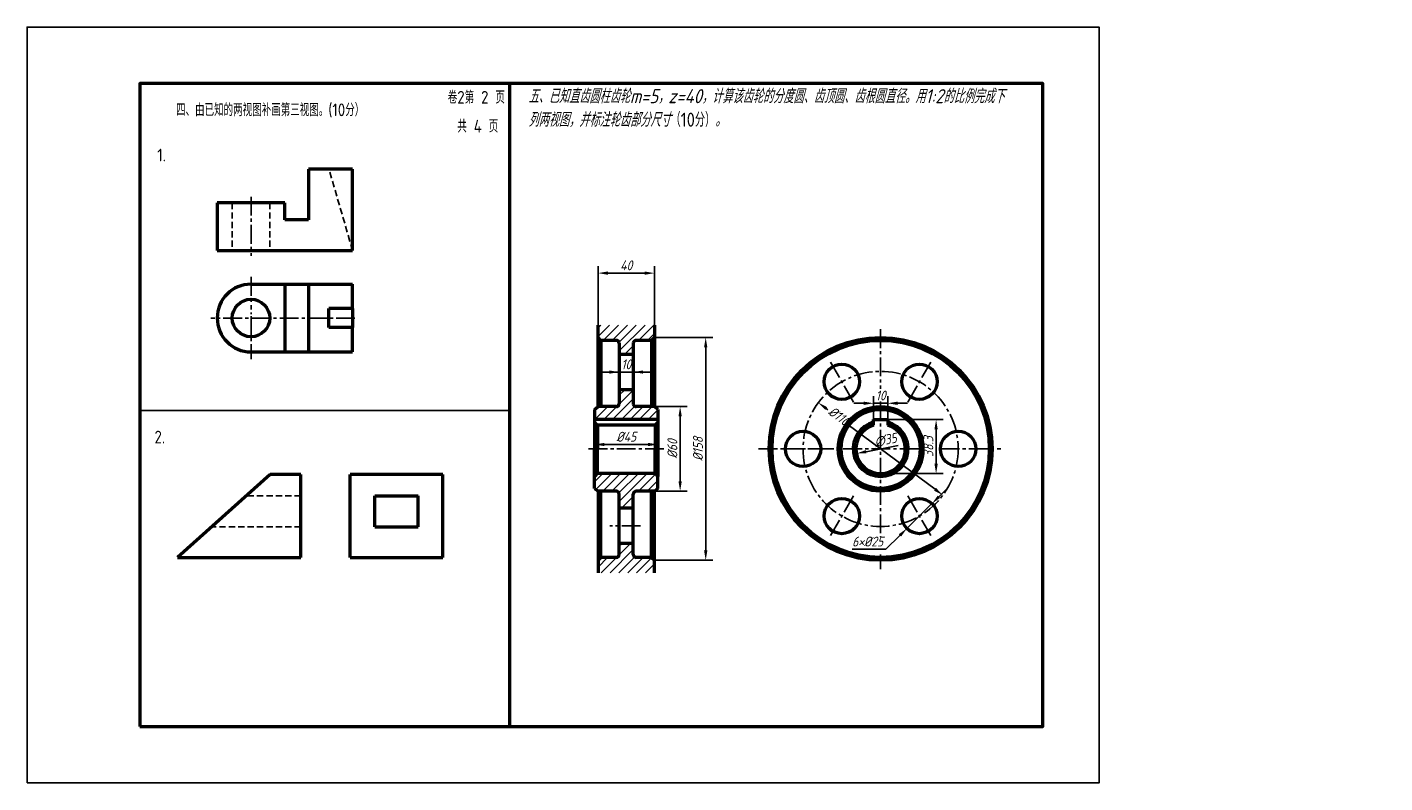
# Model space of a CAD drawing. Header units: millimetres. Extents: x 0 to 481, y 0 to 268.
import ezdxf

# ---------------------------------------------------------------- set-up
doc = ezdxf.new("R2010")
doc.units = ezdxf.units.MM
doc.header["$LTSCALE"] = 0.7
doc.header["$PDMODE"] = 34
doc.linetypes.add('CENTER2', pattern=[28.575, 19.05, -3.175, 3.175, -3.175])
doc.linetypes.add('DASHED2', pattern=[9.525, 6.35, -3.175])
doc.layers.get('Defpoints').update_dxf_attribs({"lineweight": 25})
for name, color, linetype in [('剖面线层', 7, 'Continuous'), ('尺寸层', 221, 'Continuous'), ('细实线', 7, 'Continuous'), ('细实线层', 7, 'Continuous')]:
    doc.layers.add(name, color=color, linetype=linetype)
for name, color, linetype, lineweight in [('点画线层', 3, 'CENTER2', 25), ('粗实线', 210, 'Continuous', 50), ('粗实线层', 7, 'Continuous', 50), ('虚线层', 2, 'DASHED2', 25)]:
    doc.layers.add(name, color=color, linetype=linetype, lineweight=lineweight)
doc.styles.add('工程字体', font='gbenor.shx', dxfattribs={"bigfont": 'gbcbig.shx'})
doc.styles.add('工程字体（斜）', font='gbeitc.shx', dxfattribs={"bigfont": 'gbcbig.shx'})
doc.styles.add('工程斜体', font='gbeitc.shx', dxfattribs={"bigfont": 'gbcbig.shx'})
doc.dimstyles.new('gb35比2', dxfattribs={"dimtxt": 3.5, "dimasz": 3.5, "dimexe": 2.5, "dimexo": 0, "dimgap": 1, "dimtad": 1, "dimlfac": 2, "dimdsep": 46, "dimtxsty": '工程字体（斜）', "dimcen": 0, "dimadec": 0, "dimazin": 0, "dimtfac": 1, "dimtmove": 0, "dimatfit": 3, "dimfxl": 0, "dimarcsym": 0})
doc.dimstyles.new('圆内直径', dxfattribs={"dimtxt": 3.5, "dimasz": 3.5, "dimexe": 2.5, "dimexo": 0, "dimgap": 1, "dimtad": 1, "dimtxsty": '工程斜体', "dimcen": 0, "dimadec": 0, "dimazin": 0, "dimtfac": 1, "dimtmove": 2, "dimatfit": 3, "dimfxl": 0, "dimarcsym": 0})
doc.dimstyles.new('直径加引线', dxfattribs={"dimtxt": 3.5, "dimasz": 3.5, "dimexe": 2.5, "dimexo": 0, "dimgap": 1, "dimtad": 1, "dimtoh": 1, "dimdsep": 46, "dimtxsty": '工程字体（斜）', "dimcen": 0, "dimadec": 0, "dimazin": 0, "dimtfac": 1, "dimtmove": 1, "dimatfit": 3, "dimfxl": 0, "dimarcsym": 0})

# ---------------------------------------------------------------- blocks, each defined once
blk = doc.blocks.new('*D20')
at = {"layer": 'Defpoints', "color": 0, "lineweight": 50, "ltscale": 0.5}
for p in [(222.36, 157.93), (222.36, 78.93), (240.53, 78.93)]:
    blk.add_point(p, dxfattribs=at)
at = {"layer": '尺寸层', "color": 0, "lineweight": -2, "ltscale": 0.5}
for p, q in [((222.36, 157.93), (243.03, 157.93)), ((240.53, 154.43), (240.53, 82.43)), ((222.36, 78.93), (243.03, 78.93))]:
    blk.add_line(p, q, dxfattribs=at)
at = {"layer": '尺寸层', "color": 0, "lineweight": 50, "ltscale": 0.5}
for points in [[(239.95, 154.43), (241.12, 154.43), (240.53, 157.93)], [(239.95, 82.43), (241.12, 82.43), (240.53, 78.93)]]:
    blk.add_solid(points, dxfattribs=at)
at = {"layer": '尺寸层', "color": 0, "ltscale": 0.5, "insert": (237.78, 118.43), "char_height": 3.5, "attachment_point": 5, "rotation": 90, "style": '工程字体（斜）'}
blk.add_mtext('%%C158', dxfattribs=at)
blk = doc.blocks.new('*D21')
at = {"layer": 'Defpoints', "color": 0, "lineweight": 50, "ltscale": 0.5}
for p in [(222.36, 133.43), (222.36, 103.43), (231.46, 103.43)]:
    blk.add_point(p, dxfattribs=at)
at = {"layer": '尺寸层', "color": 0, "lineweight": -2, "ltscale": 0.5}
for p, q in [((222.36, 133.43), (233.96, 133.43)), ((231.46, 129.93), (231.46, 106.93)), ((222.36, 103.43), (233.96, 103.43))]:
    blk.add_line(p, q, dxfattribs=at)
at = {"layer": '尺寸层', "color": 0, "lineweight": 50, "ltscale": 0.5}
for points in [[(230.88, 129.93), (232.05, 129.93), (231.46, 133.43)], [(230.88, 106.93), (232.05, 106.93), (231.46, 103.43)]]:
    blk.add_solid(points, dxfattribs=at)
at = {"layer": '尺寸层', "color": 0, "ltscale": 0.5, "insert": (228.71, 118.43), "char_height": 3.5, "attachment_point": 5, "rotation": 90, "style": '工程字体（斜）'}
blk.add_mtext('%%C60', dxfattribs=at)
blk = doc.blocks.new('*D22')
at = {"layer": 'Defpoints', "color": 0, "lineweight": 50, "ltscale": 0.5}
for p in [(222.36, 180.77), (202.36, 162.37), (222.36, 162.37)]:
    blk.add_point(p, dxfattribs=at)
at = {"layer": '尺寸层', "color": 0, "lineweight": -2, "ltscale": 0.5}
for p, q in [((202.36, 162.37), (202.36, 183.27)), ((222.36, 162.37), (222.36, 183.27)), ((205.86, 180.77), (218.86, 180.77))]:
    blk.add_line(p, q, dxfattribs=at)
at = {"layer": '尺寸层', "color": 0, "lineweight": 50, "ltscale": 0.5}
for points in [[(205.86, 181.35), (205.86, 180.18), (202.36, 180.77)], [(218.86, 181.35), (218.86, 180.18), (222.36, 180.77)]]:
    blk.add_solid(points, dxfattribs=at)
at = {"layer": '尺寸层', "color": 0, "ltscale": 0.5, "insert": (212.36, 183.52), "char_height": 3.5, "attachment_point": 5, "style": '工程字体（斜）'}
blk.add_mtext('40', dxfattribs=at)
blk = doc.blocks.new('*D23')
at = {"layer": 'Defpoints', "color": 0, "lineweight": 50, "ltscale": 0.5}
for p in [(201.11, 118.43), (223.61, 119.99), (223.61, 118.43)]:
    blk.add_point(p, dxfattribs=at)
at = {"layer": '尺寸层', "color": 0, "lineweight": -2, "ltscale": 0.5}
for p, q in [((201.11, 118.43), (201.11, 122.49)), ((223.61, 118.43), (223.61, 122.49)), ((204.61, 119.99), (220.11, 119.99))]:
    blk.add_line(p, q, dxfattribs=at)
at = {"layer": '尺寸层', "color": 0, "lineweight": 50, "ltscale": 0.5}
for points in [[(204.61, 120.57), (204.61, 119.41), (201.11, 119.99)], [(220.11, 120.57), (220.11, 119.41), (223.61, 119.99)]]:
    blk.add_solid(points, dxfattribs=at)
at = {"layer": '尺寸层', "color": 0, "ltscale": 0.5, "insert": (212.36, 122.74), "char_height": 3.5, "attachment_point": 5, "style": '工程字体（斜）'}
blk.add_mtext('%%C45', dxfattribs=at)
blk = doc.blocks.new('*D24')
at = {"layer": 'Defpoints', "color": 0, "lineweight": 50, "ltscale": 0.5}
for p in [(209.86, 145.68), (214.86, 145.68), (214.86, 145.68)]:
    blk.add_point(p, dxfattribs=at)
at = {"layer": '尺寸层', "color": 0, "lineweight": -2, "ltscale": 0.5}
for p, q in [((206.36, 145.68), (202.86, 145.68)), ((209.86, 145.68), (209.86, 148.18)), ((209.86, 145.68), (214.86, 145.68)), ((214.86, 145.68), (214.86, 148.18)), ((218.36, 145.68), (221.86, 145.68))]:
    blk.add_line(p, q, dxfattribs=at)
at = {"layer": '尺寸层', "color": 0, "lineweight": 50, "ltscale": 0.5}
for points in [[(206.36, 146.26), (206.36, 145.1), (209.86, 145.68)], [(218.36, 146.26), (218.36, 145.1), (214.86, 145.68)]]:
    blk.add_solid(points, dxfattribs=at)
at = {"layer": '尺寸层', "color": 0, "ltscale": 0.5, "insert": (212.36, 148.43), "char_height": 3.5, "attachment_point": 5, "style": '工程字体（斜）'}
blk.add_mtext('10', dxfattribs=at)
blk = doc.blocks.new('*D25')
at = {"layer": 'Defpoints', "color": 0, "lineweight": 50, "ltscale": 0.5}
for p in [(280.46, 134.83), (324.62, 102.03)]:
    blk.add_point(p, dxfattribs=at)
at = {"layer": '尺寸层', "color": 0, "lineweight": -2, "ltscale": 0.5}
for p, q in [((283.27, 132.74), (283.87, 132.3)), ((321.81, 104.12), (290.98, 127.02))]:
    blk.add_line(p, q, dxfattribs=at)
at = {"layer": '尺寸层', "color": 0, "lineweight": 50, "ltscale": 0.5}
for points in [[(283.62, 133.21), (282.93, 132.27), (280.46, 134.83)], [(322.16, 104.59), (321.46, 103.65), (324.62, 102.03)]]:
    blk.add_solid(points, dxfattribs=at)
at = {"layer": '尺寸层', "color": 0, "ltscale": 0.5, "insert": (287.76, 130.1), "char_height": 3.5, "attachment_point": 5, "rotation": 323.3967, "style": '工程斜体'}
blk.add_mtext('%%C110', dxfattribs=at)
blk = doc.blocks.new('*D26')
at = {"layer": 'Defpoints', "color": 0, "lineweight": 50, "ltscale": 0.5}
for p in [(320.73, 99.02), (311.85, 90.22)]:
    blk.add_point(p, dxfattribs=at)
at = {"layer": '尺寸层', "color": 0, "lineweight": -2, "ltscale": 0.5}
for p, q in [((323.21, 101.48), (325.7, 103.94)), ((320.73, 99.02), (311.85, 90.22)), ((304.39, 82.82), (309.37, 87.75)), ((292.46, 82.82), (304.39, 82.82))]:
    blk.add_line(p, q, dxfattribs=at)
at = {"layer": '尺寸层', "color": 0, "lineweight": 50, "ltscale": 0.5}
for points in [[(322.8, 101.89), (323.63, 101.07), (320.73, 99.02)], [(308.96, 88.17), (309.78, 87.34), (311.85, 90.22)]]:
    blk.add_solid(points, dxfattribs=at)
at = {"layer": '尺寸层', "color": 0, "ltscale": 0.5, "insert": (297.93, 85.57), "char_height": 3.5, "attachment_point": 5, "style": '工程字体（斜）'}
blk.add_mtext('6×%%C25', dxfattribs=at)
blk = doc.blocks.new('*D27')
at = {"layer": 'Defpoints', "color": 0, "lineweight": 50, "ltscale": 0.5}
for p in [(305.04, 134.61), (300.04, 128.83), (305.04, 128.83)]:
    blk.add_point(p, dxfattribs=at)
at = {"layer": '尺寸层', "color": 0, "lineweight": -2, "ltscale": 0.5}
for p, q in [((300.04, 128.83), (300.04, 137.11)), ((305.04, 128.83), (305.04, 137.11)), ((296.54, 134.61), (293.04, 134.61)), ((300.04, 134.61), (305.04, 134.61)), ((308.54, 134.61), (312.04, 134.61))]:
    blk.add_line(p, q, dxfattribs=at)
at = {"layer": '尺寸层', "color": 0, "lineweight": 50, "ltscale": 0.5}
for points in [[(296.54, 135.19), (296.54, 134.02), (300.04, 134.61)], [(308.54, 135.19), (308.54, 134.02), (305.04, 134.61)]]:
    blk.add_solid(points, dxfattribs=at)
at = {"layer": '尺寸层', "color": 0, "ltscale": 0.5, "insert": (302.54, 137.36), "char_height": 3.5, "attachment_point": 5, "style": '工程字体（斜）'}
blk.add_mtext('10', dxfattribs=at)
blk = doc.blocks.new('*D28')
at = {"layer": 'Defpoints', "color": 0, "lineweight": 50, "ltscale": 0.5}
for p in [(302.54, 128.83), (322.2, 128.83), (302.54, 109.68)]:
    blk.add_point(p, dxfattribs=at)
at = {"layer": '尺寸层', "color": 0, "lineweight": -2, "ltscale": 0.5}
for p, q in [((302.54, 128.83), (324.7, 128.83)), ((322.2, 113.18), (322.2, 125.33)), ((302.54, 109.68), (324.7, 109.68))]:
    blk.add_line(p, q, dxfattribs=at)
at = {"layer": '尺寸层', "color": 0, "lineweight": 50, "ltscale": 0.5}
for points in [[(321.61, 125.33), (322.78, 125.33), (322.2, 128.83)], [(321.61, 113.18), (322.78, 113.18), (322.2, 109.68)]]:
    blk.add_solid(points, dxfattribs=at)
at = {"layer": '尺寸层', "color": 0, "ltscale": 0.5, "insert": (319.45, 119.26), "char_height": 3.5, "attachment_point": 5, "rotation": 90, "style": '工程字体（斜）'}
blk.add_mtext('38.3', dxfattribs=at)
blk = doc.blocks.new('*D29')
at = {"layer": 'Defpoints', "color": 0, "lineweight": 50, "ltscale": 0.5}
for p in [(293.95, 116.78), (311.13, 120.08)]:
    blk.add_point(p, dxfattribs=at)
at = {"layer": '尺寸层', "color": 0, "lineweight": -2, "ltscale": 0.5}
blk.add_line((308.8, 119.63), (297.38, 117.44), dxfattribs=at)
at = {"layer": '尺寸层', "color": 0, "lineweight": 50, "ltscale": 0.5}
blk.add_solid([(297.27, 118.01), (297.49, 116.87), (293.95, 116.78)], dxfattribs=at)
at = {"layer": '尺寸层', "color": 0, "ltscale": 0.5, "insert": (304.29, 121.57), "char_height": 3.5, "attachment_point": 5, "rotation": 10.8617, "style": '工程字体（斜）'}
blk.add_mtext('∅35', dxfattribs=at)

msp = doc.modelspace()

# ---------------------------------------------------------------- hatches: boundary and pattern name
at = {"layer": '剖面线层', "ltscale": 0.5}
h = msp.add_hatch(dxfattribs=at)
h.set_pattern_fill('ANSI31', scale=0.7, style=0)
h.set_pattern_definition([(45, (58.4111, -101.9982), (-1.571545, 1.571545), [])])
h.paths.add_polyline_path([(212.356, 162.3686), (202.356, 162.3686), (202.356, 157.9314), (203.356, 156.9314), (208.856, 156.9314, -0.41421356), (209.856, 155.9314), (209.856, 151.9314), (212.356, 151.9314)])
h.paths.add_polyline_path([(222.356, 162.3686), (212.356, 162.3686), (212.356, 151.9314), (214.856, 151.9314), (214.856, 155.9314, -0.41421356), (215.856, 156.9314), (221.356, 156.9314), (222.356, 157.9314)])
h.paths.add_polyline_path([(212.356, 139.4314), (209.856, 139.4314), (209.856, 134.4314, -0.41421356), (208.856, 133.4314), (202.356, 133.4314), (201.106, 132.4314), (201.106, 128.8314), (212.356, 128.8314)])
h.paths.add_polyline_path([(223.606, 132.4314), (222.356, 133.4314), (215.856, 133.4314, -0.41421356), (214.856, 134.4314), (214.856, 139.4314), (212.356, 139.4314), (212.356, 128.8314), (223.606, 128.8314)])
h.paths.add_polyline_path([(212.356, 109.6814), (202.106, 109.6814), (201.106, 108.6814), (201.106, 104.4314), (202.356, 103.4314), (208.856, 103.4314, -0.41421356), (209.856, 102.4314), (209.856, 97.4314), (212.356, 97.4314)])
h.paths.add_polyline_path([(223.606, 108.6814), (222.606, 109.6814), (212.356, 109.6814), (212.356, 97.4314), (214.856, 97.4314), (214.856, 102.4314, -0.41421356), (215.856, 103.4314), (222.356, 103.4314), (223.606, 104.4314)])
h.paths.add_polyline_path([(212.356, 84.9314), (209.856, 84.9314), (209.856, 80.9314, -0.41421356), (208.856, 79.9314), (203.356, 79.9314), (202.356, 78.9314), (202.356, 74.4942), (212.356, 74.4942)])
h.paths.add_polyline_path([(222.356, 78.9314), (221.356, 79.9314), (215.856, 79.9314, -0.41421356), (214.856, 80.9314), (214.856, 84.9314), (212.356, 84.9314), (212.356, 74.4942), (222.356, 74.4942)])

# ---------------------------------------------------------------- linework, layer by layer
at = {"color": 7}
msp.add_lwpolyline([(0, 0), (380, 0), (380, 268), (0, 268)], close=True, dxfattribs=at)
at = {"layer": '尺寸层', "color": 7, "ltscale": 0.5}
msp.add_line((217.4391, 145.6814), (206.4994, 145.6814), dxfattribs=at)
at = {"layer": '点画线层', "color": 7, "ltscale": 0.5}
for p, q in [((79.3582, 207.8724), (79.3582, 186.9064)), ((79.3582, 179.4174), (79.3582, 167.8147)), ((116.1991, 164.8403), (66.4861, 164.8403)), ((79.3582, 165.5497), (79.3582, 150.2363)), ((302.5404, 160.8676), (302.5404, 139.7084)), ((292.9465, 135.0484), (284.7906, 149.1748)), ((312.1342, 135.0484), (320.2901, 149.1748)), ((302.5404, 135.2136), (302.5404, 87.3232)), ((225.698, 118.4314), (197.964, 118.4314)), ((259.2897, 118.4314), (317.5404, 118.4314)), ((283.3527, 118.4314), (267.0409, 118.4314)), ((323.7904, 118.4314), (345.1072, 118.4314)), ((323.7904, 118.4314), (338.0398, 118.4314)), ((292.9465, 101.8143), (284.7906, 87.6879)), ((312.1342, 101.8143), (320.2901, 87.6879)), ((217.4391, 91.1814), (206.4994, 91.1814)), ((302.5404, 80.9585), (302.5404, 75.8353))]:
    msp.add_line(p, q, dxfattribs=at)
msp.add_circle((302.5404, 118.4314), 27.5, dxfattribs=at)
at = {"layer": '粗实线', "color": 7}
msp.add_line((170.9501, 248), (170.9501, 20), dxfattribs=at)
msp.add_lwpolyline([(40, 20), (360, 20), (360, 248), (40, 248)], close=True, dxfattribs=at)
at = {"layer": '粗实线层', "color": 7, "ltscale": 0.5}
for p, q in [((115.3582, 217.6403), (99.7582, 217.6403)), ((99.7582, 217.6403), (99.7582, 199.6403)), ((115.3582, 188.8403), (115.3582, 217.6403)), ((67.3582, 205.6403), (67.3582, 188.8403)), ((91.3582, 205.6403), (67.3582, 205.6403)), ((91.3582, 199.6403), (91.3582, 205.6403)), ((99.7582, 199.6403), (91.3582, 199.6403)), ((67.3582, 188.8403), (115.3582, 188.8403)), ((91.3582, 176.8403), (91.3582, 152.8403)), ((99.7582, 176.8403), (99.7582, 152.8403)), ((115.3582, 168.1904), (115.3582, 176.8403)), ((106.9582, 161.4901), (106.9582, 168.1904)), ((115.3582, 168.1904), (106.9582, 168.1904)), ((115.3582, 161.4901), (106.9582, 161.4901)), ((115.3582, 152.8403), (115.3582, 161.4901)), ((202.356, 133.4314), (202.356, 162.3686)), ((222.356, 162.3686), (222.356, 133.4314)), ((203.356, 156.9314), (202.356, 157.9314)), ((208.856, 156.9314), (203.356, 156.9314)), ((203.356, 156.9314), (203.356, 133.4314)), ((209.856, 155.9314), (209.856, 134.4314)), ((214.856, 155.9314), (214.856, 134.4314)), ((221.356, 156.9314), (215.856, 156.9314)), ((221.356, 156.9314), (222.356, 157.9314)), ((221.356, 156.9314), (221.356, 133.4314)), ((214.856, 151.9314), (209.856, 151.9314)), ((214.856, 139.4314), (209.856, 139.4314)), ((201.106, 132.4314), (202.356, 133.4314)), ((201.106, 132.4314), (201.106, 118.4314)), ((208.856, 133.4314), (202.356, 133.4314)), ((222.356, 133.4314), (215.856, 133.4314)), ((223.606, 132.4314), (222.356, 133.4314)), ((223.606, 132.4314), (223.606, 108.6814)), ((223.606, 128.8314), (201.106, 128.8314)), ((202.106, 126.8166), (201.106, 127.8166)), ((222.606, 126.8166), (202.106, 126.8166)), ((222.5673, 126.8166), (202.1448, 126.8166)), ((202.1448, 126.8166), (202.1448, 118.4314)), ((222.5673, 126.8166), (222.5673, 118.4314)), ((222.606, 126.8166), (223.606, 127.8166)), ((300.0404, 126.8166), (300.0404, 128.8314)), ((300.0404, 128.8314), (302.5404, 128.8314)), ((302.5404, 128.8314), (305.0404, 128.8314)), ((305.0404, 128.8314), (305.0404, 126.8166)), ((201.106, 104.4314), (201.106, 118.4314)), ((202.1448, 109.6814), (202.1448, 118.4314)), ((222.5673, 109.6814), (222.5673, 118.4314)), ((86.1006, 109.3909), (53.3118, 79.881)), ((97.0302, 109.3909), (86.1006, 109.3909)), ((97.0302, 101.7402), (97.0302, 109.3909)), ((114.5175, 79.881), (114.5175, 109.3909)), ((147.3063, 109.3909), (114.5175, 109.3909)), ((147.3063, 79.881), (147.3063, 109.3909)), ((202.106, 109.6814), (201.106, 108.6814)), ((222.606, 109.6814), (202.106, 109.6814)), ((222.606, 109.6814), (223.606, 108.6814)), ((223.606, 104.4314), (223.606, 108.6814)), ((97.0302, 90.8106), (97.0302, 101.7402)), ((123.2612, 90.8106), (123.2612, 101.7402)), ((123.2612, 101.7402), (138.5627, 101.7402)), ((138.5627, 90.8106), (138.5627, 101.7402)), ((201.106, 104.4314), (202.356, 103.4314)), ((202.356, 103.4314), (202.356, 74.4942)), ((208.856, 103.4314), (202.356, 103.4314)), ((203.356, 79.9314), (203.356, 103.4314)), ((209.856, 80.9314), (209.856, 102.4314)), ((214.856, 80.9314), (214.856, 102.4314)), ((222.356, 103.4314), (215.856, 103.4314)), ((221.356, 79.9314), (221.356, 103.4314)), ((223.606, 104.4314), (222.356, 103.4314)), ((222.356, 74.4942), (222.356, 103.4314)), ((214.856, 97.4314), (209.856, 97.4314)), ((97.0302, 79.881), (97.0302, 90.8106)), ((123.2612, 90.8106), (138.5627, 90.8106)), ((214.856, 84.9314), (209.856, 84.9314)), ((53.3118, 79.881), (97.0302, 79.881)), ((114.5175, 79.881), (147.3063, 79.881)), ((203.356, 79.9314), (202.356, 78.9314)), ((208.856, 79.9314), (203.356, 79.9314)), ((221.356, 79.9314), (215.856, 79.9314)), ((221.356, 79.9314), (222.356, 78.9314))]:
    msp.add_line(p, q, dxfattribs=at)
at = {"layer": '粗实线层'}
for p, q in [((79.3582, 176.8403), (115.3582, 176.8403)), ((79.3582, 152.8403), (115.3582, 152.8403))]:
    msp.add_line(p, q, dxfattribs=at)
at = {"layer": '粗实线层', "color": 7}
msp.add_line((115.3582, 168.1904), (115.3582, 161.4901), dxfattribs=at)
at = {"layer": '粗实线层', "color": 7, "ltscale": 0.5}
for centre, radius in [((79.3582, 164.8403), 6.6532), ((302.5404, 118.4314), 39.5), ((302.5404, 118.4314), 38.5), ((288.7904, 142.2471), 6.25), ((316.2904, 142.2471), 6.25), ((302.5404, 118.4314), 15), ((302.5404, 118.4314), 14), ((275.0404, 118.4314), 6.25), ((330.0404, 118.4314), 6.25), ((288.7904, 94.6157), 6.25), ((316.2904, 94.6157), 6.25)]:
    msp.add_circle(centre, radius, dxfattribs=at)
for centre, radius, start, end in [((79.3582, 164.8403), 12, 90, 270), ((208.856, 155.9314), 1, 0, 90), ((215.856, 155.9314), 1, 90, 180), ((208.856, 134.4314), 1, 270, 0), ((215.856, 134.4314), 1, 180, 270), ((302.5404, 118.4314), 9.75, 104.857166, 75.142834), ((302.5404, 118.4314), 8.75, 106.60155, 73.39845), ((208.856, 102.4314), 1, 0, 90), ((215.856, 102.4314), 1, 90, 180), ((208.856, 80.9314), 1, 270, 0), ((215.856, 80.9314), 1, 180, 270)]:
    msp.add_arc(centre, radius, start, end, dxfattribs=at)
at = {"layer": '细实线', "color": 7}
msp.add_line((40, 132), (170.9501, 132), dxfattribs=at)
at = {"layer": '细实线层'}
for p, q in [((66.4861, 164.8403), (65.1023, 164.8403)), ((79.3582, 166.1916), (79.3582, 166.7485))]:
    msp.add_line(p, q, dxfattribs=at)
at = {"layer": '虚线层', "color": 7, "ltscale": 0.5}
for p, q in [((115.3582, 188.8403), (106.9582, 217.6403)), ((72.705, 205.6403), (72.705, 188.8403)), ((86.0115, 205.6403), (86.0115, 188.8403)), ((97.0302, 101.7402), (77.5998, 101.7402)), ((97.0302, 90.8106), (65.4558, 90.8106))]:
    msp.add_line(p, q, dxfattribs=at)

# ---------------------------------------------------------------- texts
at = {"layer": '细实线', "color": 7, "style": '工程字体'}
for s, p in [('卷2第 2 页', (149.0974, 240.8729)), ('四、由已知的两视图补画第三视图。(10分）', (52.7682, 236.4252)), ('共 4 页', (152.4967, 230.621)), ('1.', (46.1411, 220.3809)), ('2.', (45.1411, 120.3809))]:
    msp.add_text(s, height=4.5, dxfattribs=at).set_placement(p)
at = {"layer": '细实线层', "color": 7, "insert": (177.6514, 246.0168), "char_height": 5, "width": 208.519783, "attachment_point": 1, "style": '工程斜体'}
msp.add_mtext('五、已知直齿圆柱齿轮m=5，z=40，计算该齿轮的分度圆、齿顶圆、齿根圆直径。用1:2的比例完成下\\P列两视图，并标注轮齿部分尺寸{\\Fgbenor,gbcbig|c134;（10分）}。\\P', dxfattribs=at)

# ---------------------------------------------------------------- dimensions: what is measured, and where the dimension line sits
at = {"layer": '尺寸层', "color": 7, "ltscale": 0.5}
for base, p1, p2, picture, middle in [((222.356, 180.7676), (202.356, 162.3686), (222.356, 162.3686), '*D22', (212.356, 183.5176)), ((214.856, 145.6814), (209.856, 145.6814), (214.856, 145.6814), '*D24', (212.356, 148.4314)), ((305.0404, 134.6064), (300.0404, 128.8314), (305.0404, 128.8314), '*D27', (302.5404, 137.3564))]:
    dim = msp.add_linear_dim(base=base, p1=p1, p2=p2, dimstyle='gb35比2', dxfattribs=at)
    dim.commit()
    dim.dimension.update_dxf_attribs({"geometry": picture, "text_midpoint": middle})
for base, p1, p2, text, picture, middle in [((240.5333, 78.9314), (222.356, 157.9314), (222.356, 78.9314), '%%C158', '*D20', (237.7833, 118.4314)), ((231.4629, 103.4314), (222.356, 133.4314), (222.356, 103.4314), '%%C60', '*D21', (228.7129, 118.4314))]:
    dim = msp.add_linear_dim(base=base, p1=p1, p2=p2, angle=90, text=text, dimstyle='gb35比2', dxfattribs=at)
    dim.commit()
    dim.dimension.update_dxf_attribs({"geometry": picture, "text_midpoint": middle})
dim = msp.add_diameter_dim_2p(p1=(324.6169, 102.0339), p2=(280.4638, 134.8288), text='%%C110', dimstyle='圆内直径', dxfattribs=at)
dim.commit()
dim.dimension.update_dxf_attribs({"geometry": '*D25', "text_midpoint": (287.7568, 130.1025), "dimtype": 163})
dim = msp.add_linear_dim(base=(322.1975, 128.8314), p1=(302.5404, 109.6814), p2=(302.5404, 128.8314), angle=90, dimstyle='gb35比2', dxfattribs=at)
dim.commit()
dim.dimension.update_dxf_attribs({"geometry": '*D28', "text_midpoint": (319.4475, 119.2564)})
dim = msp.add_linear_dim(base=(223.606, 119.9905), p1=(201.106, 118.4314), p2=(223.606, 118.4314), text='%%C45', dimstyle='gb35比2', dxfattribs=at)
dim.commit()
dim.dimension.update_dxf_attribs({"geometry": '*D23', "text_midpoint": (212.356, 122.7405)})
dim = msp.add_diameter_dim_2p(p1=(311.1336, 120.0802), p2=(293.9471, 116.7825), dimstyle='gb35比2', dxfattribs=at)
dim.commit()
dim.dimension.update_dxf_attribs({"geometry": '*D29', "text_midpoint": (304.8114, 118.8671), "dimtype": 163})
dim = msp.add_diameter_dim_2p(p1=(320.729, 99.0158), p2=(311.8518, 90.2155), text='6×%%C25', dimstyle='直径加引线', dxfattribs=at)
dim.commit()
dim.dimension.update_dxf_attribs({"geometry": '*D26', "text_midpoint": (297.9284, 85.5732)})

doc.saveas('drawing.dxf')
